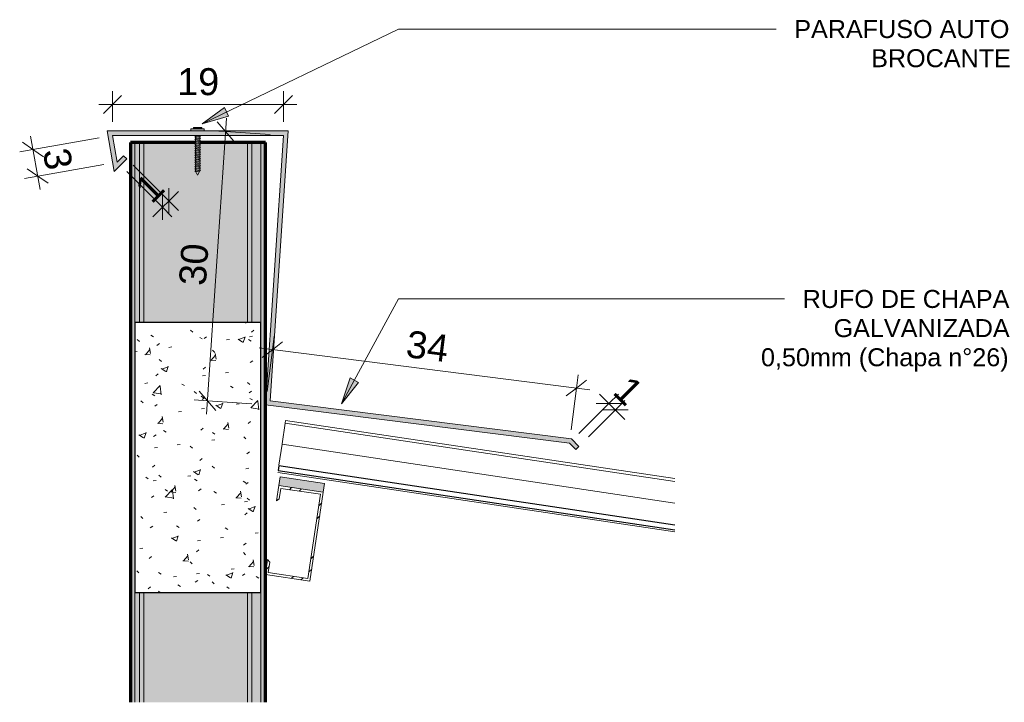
# Model space of a CAD drawing. Header units: metres. Extents: x 3.9 to 15.2, y -1.8 to 3.6.
# Tile 3 of 5: x 9.216 to 10.31, y 2.858 to 3.616. Entities that reach past the tile are written whole.
import ezdxf

# ---------------------------------------------------------------- set-up
doc = ezdxf.new("R2010")
doc.units = ezdxf.units.M
for name, color, linetype, lineweight in [('A-ANNO-DIMS', 7, 'Continuous', 9), ('A-ANNO-DIMS-10', 7, 'Continuous', 9), ('A-DETL-GENF', 7, 'Continuous', 5), ('A-DETL-THIN', 7, 'Continuous', 5), ('A-GLAZ-CWMG', 7, 'Continuous', 5), ('A-ROOF', 7, 'Continuous', 5), ('A-WALL', 7, 'Continuous', 5), ('A-WALL-PATT', 7, 'Continuous', 70), ('G-ANNO-TEXT', 7, 'Continuous', 9), ('I-WALL', 7, 'Continuous', 5), ('P-PIPE', 7, 'Continuous', 5), ('S-BEAM', 7, 'Continuous', 5)]:
    doc.layers.add(name, color=color, linetype=linetype, lineweight=lineweight)
doc.layers.add('A-DETL', color=7, linetype='Continuous', lineweight=5, true_color=0x00a600)
doc.styles.add('Arial_1', font='arial.ttf', dxfattribs={"height": 0.03})
doc.styles.add('Arial_2', font='arial.ttf', dxfattribs={"height": 0.02})
doc.dimstyles.new('Com_linha__ref__contínua__-_Cor_Vermelha_Arial_1_2mm_2', dxfattribs={"dimscale": 0.3048, "dimtxt": 0.030608, "dimasz": 0.065617, "dimexe": 0.049213, "dimexo": 0.049213, "dimgap": 0.004921, "dimtad": 1, "dimdec": 1, "dimlfac": 100, "dimrnd": 0.1, "dimdsep": 46, "dimtxsty": 'Arial_1', "dimblk1": 'OBLIQUE', "dimblk2": 'OBLIQUE', "dimsah": 1, "dimcen": 0.09, "dimdle": 0.049213, "dimazin": 0, "dimtfac": 1, "dimtdec": 4, "dimtix": 1, "dimtmove": 0, "dimatfit": 3, "dimfxl": 1, "dimtvp": 1, "dimtolj": 1, "dimtzin": 0, "dimarcsym": 2})

# ---------------------------------------------------------------- blocks, each defined once
blk = doc.blocks.new('RIPA DE MADEIRA 5x1 - RIPA DE MADEIRA 5x1-1705110-DET_ CORTE RUFO COM PINGADEIRA')
at = {"layer": 'S-BEAM', "true_color": 0x663320}
blk.add_hatch(color=29, dxfattribs=at).paths.add_polyline_path([(-8.8936, 3.0912), (-8.8922, 3.1011), (-8.9416, 3.1085), (-8.943, 3.0986), (-8.9085, 3.0934)])
at = {"layer": 'S-BEAM'}
for p, q in [((-8.9416, 3.1085), (-8.9431, 3.0986)), ((-8.8922, 3.1011), (-8.9416, 3.1085)), ((-8.9431, 3.0986), (-8.8936, 3.0912)), ((-8.8936, 3.0912), (-8.8922, 3.1011))]:
    blk.add_line(p, q, dxfattribs=at)
blk = doc.blocks.new('ESTRUTURA METÁLICA CONVENCIONAL EM AÇO DO TIPO MR-250 _ ASTM A36 COM FUNDO ANTICORROSIVO2 - ESTRUTURA METÁLICA CONVENCIONAL EM AÇO DO TIPO MR-250 _ ASTM A36 COM FUNDO ANTICORROSIVO-1705529-DET_ CORTE RUFO COM PINGADEIRA')
at = {"layer": 'S-BEAM'}
h = blk.add_hatch(dxfattribs=at)
h.set_pattern_fill('FP_1', color=256, style=0, pattern_type=2)
h.set_pattern_definition([(45, (-3.445, 1.398), (-0.02514472, 0.02514472), []), (45, (-3.445, 1.436), (-0.02514472, 0.02514472), [])])
h.paths.add_polyline_path([(-8.9085, 2.9923), (-8.8936, 3.0912), (-8.9431, 3.0986), (-8.9456, 3.0818), (-8.9425, 3.0841), (-8.9408, 3.0956), (-8.8967, 3.089), (-8.9107, 2.9954), (-8.9548, 3.002), (-8.9531, 3.0135), (-8.9554, 3.0166), (-8.9579, 2.9997), (-8.9107, 2.9927)])
for p, q in [((-8.9431, 3.0986), (-8.9456, 3.0818)), ((-8.8936, 3.0912), (-8.9431, 3.0986)), ((-8.9425, 3.0841), (-8.9408, 3.0956)), ((-8.9408, 3.0956), (-8.8967, 3.089)), ((-8.8967, 3.089), (-8.9107, 2.9954)), ((-8.9085, 2.9923), (-8.8936, 3.0912)), ((-8.9456, 3.0818), (-8.9425, 3.0841)), ((-8.9554, 3.0166), (-8.9579, 2.9997)), ((-8.9531, 3.0135), (-8.9554, 3.0166)), ((-8.9548, 3.002), (-8.9531, 3.0135)), ((-8.9579, 2.9997), (-8.9085, 2.9923)), ((-8.9107, 2.9954), (-8.9548, 3.002))]:
    blk.add_line(p, q, dxfattribs=at)
blk = doc.blocks.new('Rectangular Mullion - Telha Fibrocimento - Ondulada-1694266-DET_ CORTE RUFO COM PINGADEIRA')
at = {"layer": 'A-GLAZ-CWMG'}
for p, q in [((-8.9429, 3.1214), (-8.9394, 3.1447)), ((-8.5031, 3.0793), (-8.9394, 3.1447)), ((-8.9438, 3.1156), (-8.5031, 3.0495)), ((-8.9438, 3.1156), (-8.9438, 3.1156))]:
    blk.add_line(p, q, dxfattribs=at)
at = {"layer": 'A-GLAZ-CWMG', "lineweight": 25}
for p, q in [((-8.9431, 3.1206), (-8.9438, 3.1156)), ((-8.5031, 3.0546), (-8.9431, 3.1206)), ((-8.9438, 3.1156), (-8.5031, 3.0495))]:
    blk.add_line(p, q, dxfattribs=at)
blk = doc.blocks.new('Rectangular Mullion - Telha Fibrocimento - Ondulada-V2-DET_ CORTE RUFO COM PINGADEIRA')
at = {"layer": 'A-GLAZ-CWMG'}
for p, q in [((-8.936, 3.168), (-8.9394, 3.1449)), ((-8.5031, 3.1031), (-8.936, 3.168)), ((-8.9355, 3.1712), (-8.9359, 3.1681)), ((-8.5031, 3.1064), (-8.9355, 3.1712)), ((-8.9442, 3.1133), (-8.5031, 3.0471))]:
    blk.add_line(p, q, dxfattribs=at)
blk = doc.blocks.new('AAAA - AAAA-1852201-DET_ CORTE RUFO COM PINGADEIRA')
at = {"layer": 'A-ROOF', "true_color": 0x7f7f7f}
blk.add_hatch(color=8, dxfattribs=at).paths.add_polyline_path([(-8.6131, 3.1388), (-8.6096, 3.1423), (-8.6179, 3.1506), (-8.9526, 3.1929), (-8.9325, 3.4928), (-9.1338, 3.4928), (-9.1258, 3.4479), (-9.112, 3.4618), (-9.1155, 3.4653), (-9.1226, 3.4583), (-9.1278, 3.4878), (-8.9378, 3.4878), (-8.9579, 3.1885), (-8.6202, 3.1458), (-8.6166, 3.1423)])
at = {"layer": 'A-ROOF', "lineweight": 15}
for p, q in [((-9.0406, 3.4928), (-9.1338, 3.4928)), ((-9.1338, 3.4928), (-9.1258, 3.4479)), ((-8.9325, 3.4928), (-9.0258, 3.4928)), ((-8.9526, 3.1929), (-8.9325, 3.4928)), ((-9.1278, 3.4878), (-9.0355, 3.4878)), ((-9.1226, 3.4583), (-9.1278, 3.4878)), ((-9.0309, 3.4878), (-8.9378, 3.4878)), ((-8.9378, 3.4878), (-8.9579, 3.1885)), ((-9.1258, 3.4479), (-9.112, 3.4618)), ((-9.1155, 3.4653), (-9.1226, 3.4583)), ((-9.112, 3.4618), (-9.1155, 3.4653)), ((-8.9579, 3.1885), (-8.6202, 3.1458)), ((-8.6179, 3.1506), (-8.9526, 3.1929)), ((-8.6096, 3.1423), (-8.6179, 3.1506)), ((-8.6202, 3.1458), (-8.6131, 3.1388)), ((-8.6131, 3.1388), (-8.6096, 3.1423))]:
    blk.add_line(p, q, dxfattribs=at)
blk = doc.blocks.new('Parafuso5 - Parafuso-1865400-DET_ CORTE RUFO COM PINGADEIRA')
at = {"layer": 'P-PIPE', "true_color": 0xc0c0c0}
for points in [[(-9.0371, 3.495), (-9.0364, 3.495), (-9.0364, 3.4968), (-9.0376, 3.4968), (-9.0376, 3.495)], [(-9.0357, 3.495), (-9.0319, 3.495), (-9.0319, 3.4968), (-9.0364, 3.4968), (-9.0364, 3.495)], [(-9.029, 3.495), (-9.0286, 3.495), (-9.0286, 3.4968), (-9.0319, 3.4968), (-9.0318, 3.495), (-9.0291, 3.495)]]:
    blk.add_hatch(color=9, dxfattribs=at).paths.add_polyline_path(points)
at = {"layer": 'P-PIPE'}
for p, q in [((-9.0376, 3.4968), (-9.0364, 3.4968)), ((-9.0376, 3.4968), (-9.0376, 3.495)), ((-9.0364, 3.4968), (-9.0319, 3.4968)), ((-9.0364, 3.495), (-9.0364, 3.4968)), ((-9.0319, 3.4968), (-9.0286, 3.4968)), ((-9.0319, 3.495), (-9.0319, 3.4968)), ((-9.0286, 3.495), (-9.0286, 3.4968))]:
    blk.add_line(p, q, dxfattribs=at)
blk = doc.blocks.new('DIMBLOCK5-DET_ CORTE RUFO COM PINGADEIRA')
at = {"layer": 'A-ANNO-DIMS-10', "color": 242, "true_color": 0xbd2b2e, "transparency": 16777216}
for p, q in [((9.3192, 3.5222), (9.3192, 3.5372)), ((9.5092, 3.5222), (9.5092, 3.5372)), ((9.3192, 3.5222), (9.3292, 3.5322)), ((9.5092, 3.5222), (9.5192, 3.5322)), ((9.3042, 3.5222), (9.5242, 3.5222)), ((9.3192, 3.5222), (9.3092, 3.5122)), ((9.3192, 3.5222), (9.3192, 3.5028)), ((9.5092, 3.5222), (9.4992, 3.5122)), ((9.5092, 3.5222), (9.5092, 3.5028))]:
    blk.add_line(p, q, dxfattribs=at)
at = {"layer": 'A-ANNO-DIMS-10', "color": 0, "transparency": 16777216, "insert": (9.3912, 3.5626), "char_height": 0.03, "width": 0.055377, "attachment_point": 1, "line_spacing_factor": 0.941778, "style": 'Arial_1'}
blk.add_mtext('19', dxfattribs=at)
blk = doc.blocks.new('_Oblique')
at = {"color": 0, "linetype": 'ByBlock', "lineweight": -2}
blk.add_line((-0.5, -0.5), (0.5, 0.5), dxfattribs=at)
blk = doc.blocks.new('DIMBLOCK6-DET_ CORTE RUFO COM PINGADEIRA')
at = {"layer": 'A-ANNO-DIMS-10', "color": 242, "true_color": 0xbd2b2e, "transparency": 16777216}
for p, q in [((9.2309, 3.4722), (9.2193, 3.4804)), ((9.2283, 3.487), (9.2387, 3.4279)), ((9.2309, 3.4722), (9.3045, 3.4852)), ((9.2309, 3.4722), (9.2161, 3.4696)), ((9.2309, 3.4722), (9.2425, 3.4641)), ((9.2361, 3.4427), (9.2245, 3.4508)), ((9.2361, 3.4427), (9.3097, 3.4557)), ((9.2361, 3.4427), (9.2213, 3.4401)), ((9.2361, 3.4427), (9.2477, 3.4346))]:
    blk.add_line(p, q, dxfattribs=at)
at = {"layer": 'A-ANNO-DIMS-10', "color": 0, "transparency": 16777216, "insert": (9.2713, 3.4759), "char_height": 0.03, "width": 0.027688, "attachment_point": 1, "rotation": 280, "line_spacing_factor": 0.941778, "style": 'Arial_1'}
blk.add_mtext('3', dxfattribs=at)
blk = doc.blocks.new('DIMBLOCK7-DET_ CORTE RUFO COM PINGADEIRA')
at = {"layer": 'A-ANNO-DIMS-10', "color": 242, "true_color": 0xbd2b2e, "transparency": 16777216}
for p, q in [((9.3747, 3.408), (9.3351, 3.4477)), ((9.3818, 3.4151), (9.3421, 3.4547)), ((9.3641, 3.3974), (9.3924, 3.4257)), ((9.3818, 3.4151), (9.3818, 3.4292)), ((9.3747, 3.408), (9.3747, 3.4221)), ((9.3818, 3.4151), (9.3818, 3.4009)), ((9.3818, 3.4151), (9.3924, 3.4045)), ((9.3747, 3.408), (9.3747, 3.3939)), ((9.3747, 3.408), (9.3853, 3.3974))]:
    blk.add_line(p, q, dxfattribs=at)
at = {"layer": 'A-ANNO-DIMS-10', "color": 0, "transparency": 16777216, "insert": (9.3415, 3.432), "char_height": 0.03, "width": 0.027688, "attachment_point": 1, "rotation": 45, "line_spacing_factor": 0.941778, "style": 'Arial_1'}
blk.add_mtext('1', dxfattribs=at)
blk = doc.blocks.new('DIMBLOCK8-DET_ CORTE RUFO COM PINGADEIRA')
at = {"layer": 'A-ANNO-DIMS-10', "color": 242, "true_color": 0xbd2b2e, "transparency": 16777216}
for p, q in [((9.4459, 3.5071), (9.4238, 3.1779)), ((9.4449, 3.4921), (9.4356, 3.5028)), ((9.4449, 3.4921), (9.4299, 3.4931)), ((9.4449, 3.4921), (9.4542, 3.4815)), ((9.4449, 3.4921), (9.4943, 3.4888)), ((9.4248, 3.1928), (9.4155, 3.2035)), ((9.4248, 3.1928), (9.4098, 3.1938)), ((9.4248, 3.1928), (9.4341, 3.1822)), ((9.4248, 3.1928), (9.4742, 3.1895))]:
    blk.add_line(p, q, dxfattribs=at)
at = {"layer": 'A-ANNO-DIMS-10', "color": 0, "transparency": 16777216, "insert": (9.3929, 3.3222), "char_height": 0.03, "width": 0.055377, "attachment_point": 1, "rotation": 86.1557, "line_spacing_factor": 0.941778, "style": 'Arial_1'}
blk.add_mtext('30', dxfattribs=at)
blk = doc.blocks.new('DIMBLOCK9-DET_ CORTE RUFO COM PINGADEIRA')
at = {"layer": 'A-ANNO-DIMS-10', "color": 242, "true_color": 0xbd2b2e, "transparency": 16777216}
for p, q in [((9.4969, 3.2497), (9.4987, 3.2646)), ((9.482, 3.2516), (9.8495, 3.2052)), ((9.4969, 3.2497), (9.4857, 3.241)), ((9.4969, 3.2497), (9.491, 3.2034)), ((9.4969, 3.2497), (9.508, 3.2584)), ((9.8346, 3.207), (9.8365, 3.2219)), ((9.8346, 3.207), (9.8234, 3.1984)), ((9.8346, 3.207), (9.8287, 3.1607)), ((9.8346, 3.207), (9.8458, 3.2157))]:
    blk.add_line(p, q, dxfattribs=at)
at = {"layer": 'A-ANNO-DIMS-10', "color": 0, "transparency": 16777216, "insert": (9.6479, 3.2714), "char_height": 0.03, "width": 0.055377, "attachment_point": 1, "rotation": 352.7985, "line_spacing_factor": 0.941778, "style": 'Arial_1'}
blk.add_mtext('34', dxfattribs=at)
blk = doc.blocks.new('DIMBLOCK10-DET_ CORTE RUFO COM PINGADEIRA')
at = {"layer": 'A-ANNO-DIMS-10', "color": 242, "true_color": 0xbd2b2e, "transparency": 16777216}
for p, q in [((9.8602, 3.2004), (9.8885, 3.1721)), ((9.8708, 3.1898), (9.8814, 3.2004)), ((9.8708, 3.1898), (9.8375, 3.1564)), ((9.8708, 3.1898), (9.8566, 3.1898)), ((9.8708, 3.1898), (9.8849, 3.1898)), ((9.8779, 3.1827), (9.8885, 3.1933)), ((9.8779, 3.1827), (9.8481, 3.1529)), ((9.8779, 3.1827), (9.8637, 3.1827)), ((9.8779, 3.1827), (9.892, 3.1827))]:
    blk.add_line(p, q, dxfattribs=at)
at = {"layer": 'A-ANNO-DIMS-10', "color": 0, "transparency": 16777216, "insert": (9.8948, 3.223), "char_height": 0.03, "width": 0.027688, "attachment_point": 1, "rotation": 315, "line_spacing_factor": 0.941778, "style": 'Arial_1'}
blk.add_mtext('1', dxfattribs=at)

msp = doc.modelspace()

# ---------------------------------------------------------------- hatches: boundary and pattern name
at = {"layer": 'A-DETL-GENF', "true_color": 0xffffff}
for points in [[(9.4196, 3.4928), (9.4212, 3.4929), (9.4212, 3.495), (9.4064, 3.495), (9.4065, 3.4928), (9.418, 3.4928)], [(9.4138, 3.4437), (9.4162, 3.4486), (9.4171, 3.4494), (9.4162, 3.4497), (9.4162, 3.4512), (9.4171, 3.4517), (9.4162, 3.4522), (9.4162, 3.4537), (9.4171, 3.4542), (9.4162, 3.4548), (9.4162, 3.4562), (9.4171, 3.4568), (9.4162, 3.4573), (9.4162, 3.4588), (9.4171, 3.4593), (9.4162, 3.4598), (9.4162, 3.4613), (9.4171, 3.4619), (9.4162, 3.4624), (9.4162, 3.4639), (9.4171, 3.4644), (9.4162, 3.4649), (9.4162, 3.4664), (9.4171, 3.4669), (9.4162, 3.4675), (9.4162, 3.4689), (9.4171, 3.4695), (9.4162, 3.47), (9.4162, 3.4715), (9.4171, 3.472), (9.4162, 3.4725), (9.4162, 3.474), (9.4171, 3.4746), (9.4162, 3.4751), (9.4162, 3.4766), (9.4171, 3.4771), (9.4162, 3.4776), (9.4162, 3.4791), (9.4171, 3.4796), (9.4162, 3.4802), (9.4162, 3.4816), (9.4171, 3.4822), (9.4162, 3.4827), (9.4162, 3.4842), (9.4171, 3.4847), (9.4162, 3.4852), (9.4162, 3.4867), (9.4171, 3.4873), (9.4161, 3.4878), (9.4115, 3.4878), (9.4115, 3.4865), (9.4106, 3.486), (9.4115, 3.4855), (9.4115, 3.484), (9.4106, 3.4834), (9.4115, 3.4829), (9.4115, 3.4814), (9.4106, 3.4809), (9.4115, 3.4804), (9.4115, 3.4789), (9.4106, 3.4784), (9.4115, 3.4778), (9.4115, 3.4764), (9.4106, 3.4758), (9.4115, 3.4753), (9.4115, 3.4738), (9.4106, 3.4733), (9.4115, 3.4728), (9.4115, 3.4713), (9.4106, 3.4707), (9.4115, 3.4702), (9.4115, 3.4687), (9.4106, 3.4682), (9.4115, 3.4677), (9.4115, 3.4662), (9.4106, 3.4657), (9.4115, 3.4651), (9.4115, 3.4637), (9.4106, 3.4631), (9.4115, 3.4626), (9.4115, 3.4611), (9.4106, 3.4606), (9.4115, 3.4601), (9.4115, 3.4586), (9.4106, 3.458), (9.4115, 3.4575), (9.4115, 3.456), (9.4106, 3.4555), (9.4115, 3.455), (9.4115, 3.4535), (9.4106, 3.453), (9.4115, 3.4524), (9.4115, 3.451), (9.4106, 3.4504), (9.4115, 3.4499), (9.4115, 3.4483), (9.4106, 3.4481), (9.412, 3.4475)]]:
    msp.add_hatch(color=7, dxfattribs=at).paths.add_polyline_path(points)
at = {"layer": 'A-DETL-GENF', "true_color": 0x4d4d4d}
h = msp.add_hatch(dxfattribs=at)
h.set_pattern_fill('FP_2', color=251, style=0, pattern_type=2)
h.set_pattern_definition([(50, (15.00204, 1.397), (0.07287275, -0.0063726), [0.00762, -0.08382]), (355, (15.00204, 1.397), (-0.0140933, 0.0764191), [0.0061, -0.06706]), (100.451, (15.00804, 1.397), (0.0587795, 0.0700443), [0.00648, -0.07124]), (46.184, (15.00204, 1.418), (0.1084306, -0.0168125), [0.01143, -0.12573]), (96.636, (15.01104, 1.416), (0.0949595, 0.0989667), [0.00971, -0.10685]), (351.184, (15.00204, 1.418), (0.0949595, 0.0989655), [0.00914, -0.10058]), (21, (15.01204, 1.413), (0.06064644, -0.040903), [0.00762, -0.08382]), (326, (15.01204, 1.413), (0.0247225, 0.0736702), [0.0061, -0.06706]), (71.451, (15.01704, 1.409), (0.0853678, 0.03276526), [0.00648, -0.07124]), (37.5, (15.002037, 1.397), (0.00123613, 0.03382164), [0.00335, -0.06289, 0.00335, -0.06472, -0.06731]), (37.5, (15.002037, 1.397), (0.00123613, 0.03382164), [-0.13432, 0.00335, -0.06396]), (7.5, (15.002037, 1.397), (0.02672828, 0.04007156), [0.00335, -0.03546, 0.00335, -0.06137, -0.02565]), (7.5, (15.002037, 1.397), (0.02672828, 0.04007156), [-0.10353, 0.00335, -0.0223]), (327.5, (14.979037, 1.397), (0.05423402, -0.00228828), [0.00335, -0.02205, 0.00335, -0.0759, -0.10516]), (327.5, (14.979037, 1.397), (0.05423402, -0.00228828), [-0.10465, 0.00335, -0.1018]), (317.5, (14.969037, 1.397), (0.05925, 0.0101743), [0.00335, -0.02967, 0.00335, -0.04928, -0.07468]), (317.5, (14.969037, 1.397), (0.05925, 0.0101743), [-0.08565, 0.00335, -0.07132])])
h.paths.add_polyline_path([(9.3441, 2.98), (9.4841, 2.98), (9.4841, 3.28), (9.3441, 3.28), (9.3441, 3.0982)])
at = {"layer": 'A-WALL-PATT', "true_color": 0x808080}
h = msp.add_hatch(color=8, dxfattribs=at)
h.paths.add_polyline_path([(9.3441, 2.8578), (9.3491, 2.8578), (9.3491, 2.98), (9.3441, 2.98)])
h.paths.add_polyline_path([(9.3491, 3.28), (9.3491, 3.48), (9.3441, 3.48), (9.3441, 3.28)])
h = msp.add_hatch(color=8, dxfattribs=at)
h.paths.add_polyline_path([(9.3541, 2.8578), (9.3541, 2.98), (9.3491, 2.98), (9.3491, 2.8578)])
h.paths.add_polyline_path([(9.3541, 3.28), (9.3541, 3.48), (9.3491, 3.48), (9.3491, 3.28)])
h = msp.add_hatch(color=8, dxfattribs=at)
h.paths.add_polyline_path([(9.3541, 2.8578), (9.4691, 2.8578), (9.4691, 2.98), (9.3541, 2.98)])
h.paths.add_polyline_path([(9.4691, 3.28), (9.4691, 3.48), (9.4165, 3.48), (9.4171, 3.4796), (9.4162, 3.4791), (9.4162, 3.4776), (9.4171, 3.4771), (9.4162, 3.4766), (9.4162, 3.4751), (9.4171, 3.4746), (9.4162, 3.474), (9.4162, 3.4725), (9.4171, 3.472), (9.4162, 3.4715), (9.4162, 3.47), (9.4171, 3.4695), (9.4162, 3.4689), (9.4162, 3.4675), (9.4171, 3.4669), (9.4162, 3.4664), (9.4162, 3.4649), (9.4171, 3.4644), (9.4162, 3.4639), (9.4162, 3.4624), (9.4171, 3.4619), (9.4162, 3.4613), (9.4162, 3.4598), (9.4171, 3.4593), (9.4162, 3.4587), (9.4162, 3.4573), (9.4171, 3.4568), (9.4162, 3.4562), (9.4162, 3.4548), (9.4171, 3.4542), (9.4162, 3.4537), (9.4162, 3.4522), (9.4171, 3.4517), (9.4162, 3.4512), (9.4162, 3.4497), (9.4171, 3.4494), (9.4162, 3.4486), (9.4138, 3.4437), (9.412, 3.4475), (9.4106, 3.4481), (9.4115, 3.4483), (9.4115, 3.4499), (9.4106, 3.4504), (9.4115, 3.451), (9.4115, 3.4524), (9.4106, 3.453), (9.4115, 3.4535), (9.4115, 3.455), (9.4106, 3.4555), (9.4115, 3.456), (9.4115, 3.4575), (9.4106, 3.458), (9.4115, 3.4587), (9.4115, 3.4601), (9.4106, 3.4606), (9.4115, 3.4611), (9.4115, 3.4626), (9.4106, 3.4631), (9.4115, 3.4637), (9.4115, 3.4651), (9.4106, 3.4657), (9.4115, 3.4662), (9.4115, 3.4677), (9.4106, 3.4682), (9.4115, 3.4687), (9.4115, 3.4702), (9.4106, 3.4707), (9.4115, 3.4713), (9.4115, 3.4728), (9.4106, 3.4733), (9.4115, 3.4738), (9.4115, 3.4753), (9.4106, 3.4758), (9.4115, 3.4764), (9.4115, 3.4778), (9.4106, 3.4784), (9.4115, 3.4789), (9.4115, 3.48), (9.3541, 3.48), (9.3541, 3.28)])
h = msp.add_hatch(color=8, dxfattribs=at)
h.paths.add_polyline_path([(9.4691, 2.8578), (9.4741, 2.8578), (9.4741, 2.98), (9.4691, 2.98)])
h.paths.add_polyline_path([(9.4691, 3.28), (9.4741, 3.28), (9.4741, 3.48), (9.4691, 3.48), (9.4691, 3.3385)])
h = msp.add_hatch(color=8, dxfattribs=at)
h.paths.add_polyline_path([(9.4741, 2.8578), (9.4841, 2.8578), (9.4841, 2.98), (9.4741, 2.98)])
h.paths.add_polyline_path([(9.4741, 3.28), (9.4841, 3.28), (9.4841, 3.48), (9.4741, 3.48), (9.4741, 3.3385)])
at = {"layer": 'G-ANNO-TEXT'}
for points in [[(9.4187, 3.5009), (9.4481, 3.5092), (9.4435, 3.5187)], [(9.5737, 3.1896), (9.5927, 3.2134), (9.5834, 3.2185)]]:
    msp.add_hatch(color=256, dxfattribs=at).paths.add_polyline_path(points)
at = {"layer": 'I-WALL', "true_color": 0x808080}
for points in [[(9.3441, 2.8578), (9.3441, 3.48), (9.3391, 3.48), (9.3391, 2.8578)], [(9.4891, 2.8578), (9.4891, 3.48), (9.4841, 3.48), (9.4841, 2.8578)]]:
    msp.add_hatch(color=8, dxfattribs=at).paths.add_polyline_path(points)

# ---------------------------------------------------------------- linework, layer by layer
at = {"layer": 'A-DETL', "color": 7}
for p, q in [((9.4212, 3.495), (9.4064, 3.495)), ((9.4064, 3.495), (9.4064, 3.4928)), ((9.4064, 3.4928), (9.4212, 3.4928)), ((9.4212, 3.4928), (9.4212, 3.495)), ((9.4161, 3.4878), (9.4115, 3.4878)), ((9.4115, 3.4878), (9.4115, 3.4865)), ((9.4115, 3.4865), (9.4162, 3.4878)), ((9.4115, 3.4855), (9.4162, 3.4867)), ((9.4115, 3.484), (9.4162, 3.4852)), ((9.4115, 3.4829), (9.4162, 3.4842)), ((9.4115, 3.4814), (9.4162, 3.4827)), ((9.4115, 3.4804), (9.4162, 3.4816)), ((9.4115, 3.4789), (9.4162, 3.4802)), ((9.4115, 3.4778), (9.4162, 3.4791)), ((9.4115, 3.4764), (9.4162, 3.4776)), ((9.4115, 3.4753), (9.4162, 3.4766)), ((9.4115, 3.4738), (9.4162, 3.4751)), ((9.4115, 3.4728), (9.4162, 3.474)), ((9.4115, 3.4713), (9.4162, 3.4725)), ((9.4115, 3.4702), (9.4162, 3.4715)), ((9.4162, 3.47), (9.4115, 3.4687)), ((9.4162, 3.4689), (9.4115, 3.4677)), ((9.4116, 3.4662), (9.4162, 3.4675)), ((9.4116, 3.4651), (9.4163, 3.4664)), ((9.4116, 3.4636), (9.4163, 3.4649)), ((9.4116, 3.4626), (9.4163, 3.4638)), ((9.4163, 3.4623), (9.4116, 3.4611)), ((9.4163, 3.4613), (9.4116, 3.46)), ((9.4116, 3.4585), (9.4162, 3.4598)), ((9.4116, 3.4575), (9.4163, 3.4588)), ((9.4116, 3.456), (9.4163, 3.4573)), ((9.4115, 3.4483), (9.4106, 3.4481)), ((9.4115, 3.4483), (9.4163, 3.4496)), ((9.4116, 3.4549), (9.4163, 3.4562)), ((9.4163, 3.4547), (9.4116, 3.4535)), ((9.4163, 3.4537), (9.4116, 3.4524)), ((9.4116, 3.4509), (9.4162, 3.4522)), ((9.4116, 3.4499), (9.4163, 3.4511)), ((9.412, 3.4475), (9.4162, 3.4486))]:
    msp.add_line(p, q, dxfattribs=at)
at = {"layer": 'A-DETL', "color": 7, "lineweight": 25}
for p, q in [((9.4841, 3.28), (9.3441, 3.28)), ((9.3441, 3.28), (9.3441, 2.98)), ((9.4841, 2.98), (9.4841, 3.28)), ((9.3441, 2.98), (9.4841, 2.98))]:
    msp.add_line(p, q, dxfattribs=at)
at = {"layer": 'A-DETL-THIN'}
for p, q in [((9.4115, 3.4865), (9.4106, 3.486)), ((9.4106, 3.486), (9.4115, 3.4855)), ((9.4115, 3.484), (9.4106, 3.4834)), ((9.4106, 3.4834), (9.4115, 3.4829)), ((9.4115, 3.4814), (9.4106, 3.4809)), ((9.4106, 3.4809), (9.4115, 3.4804)), ((9.4115, 3.4789), (9.4106, 3.4784)), ((9.4115, 3.4855), (9.4115, 3.484)), ((9.4115, 3.4829), (9.4115, 3.4814)), ((9.4115, 3.4804), (9.4115, 3.4789)), ((9.4171, 3.4873), (9.4161, 3.4878)), ((9.4162, 3.4867), (9.4171, 3.4873)), ((9.4162, 3.4852), (9.4162, 3.4867)), ((9.4171, 3.4847), (9.4162, 3.4852)), ((9.4162, 3.4842), (9.4171, 3.4847)), ((9.4162, 3.4827), (9.4162, 3.4842)), ((9.4171, 3.4822), (9.4162, 3.4827)), ((9.4162, 3.4816), (9.4171, 3.4822)), ((9.4162, 3.4802), (9.4162, 3.4816)), ((9.4171, 3.4796), (9.4162, 3.4802)), ((9.4162, 3.4791), (9.4171, 3.4796)), ((9.4162, 3.4776), (9.4162, 3.4791)), ((9.4106, 3.4784), (9.4115, 3.4778)), ((9.4115, 3.4764), (9.4106, 3.4758)), ((9.4106, 3.4758), (9.4115, 3.4753)), ((9.4115, 3.4738), (9.4106, 3.4733)), ((9.4106, 3.4733), (9.4115, 3.4728)), ((9.4115, 3.4713), (9.4106, 3.4707)), ((9.4106, 3.4707), (9.4115, 3.4702)), ((9.4115, 3.4687), (9.4106, 3.4682)), ((9.4106, 3.4682), (9.4115, 3.4677)), ((9.4115, 3.4778), (9.4115, 3.4764)), ((9.4115, 3.4753), (9.4115, 3.4738)), ((9.4115, 3.4728), (9.4115, 3.4713)), ((9.4115, 3.4702), (9.4115, 3.4687)), ((9.4171, 3.4771), (9.4162, 3.4776)), ((9.4162, 3.4766), (9.4171, 3.4771)), ((9.4162, 3.4751), (9.4162, 3.4766)), ((9.4171, 3.4746), (9.4162, 3.4751)), ((9.4162, 3.474), (9.4171, 3.4746)), ((9.4162, 3.4725), (9.4162, 3.474)), ((9.4171, 3.472), (9.4162, 3.4725)), ((9.4162, 3.4715), (9.4171, 3.472)), ((9.4162, 3.47), (9.4162, 3.4715)), ((9.4171, 3.4695), (9.4162, 3.47)), ((9.4162, 3.4689), (9.4171, 3.4695)), ((9.4162, 3.4675), (9.4162, 3.4689)), ((9.4115, 3.4662), (9.4106, 3.4657)), ((9.4106, 3.4657), (9.4115, 3.4651)), ((9.4115, 3.4637), (9.4106, 3.4631)), ((9.4106, 3.4631), (9.4115, 3.4626)), ((9.4115, 3.4611), (9.4106, 3.4606)), ((9.4106, 3.4606), (9.4115, 3.4601)), ((9.4115, 3.4586), (9.4106, 3.458)), ((9.4106, 3.458), (9.4115, 3.4575)), ((9.4115, 3.4677), (9.4115, 3.4662)), ((9.4115, 3.4651), (9.4115, 3.4637)), ((9.4115, 3.4626), (9.4115, 3.4611)), ((9.4115, 3.4601), (9.4115, 3.4586)), ((9.4115, 3.4575), (9.4115, 3.456)), ((9.4171, 3.4669), (9.4162, 3.4675)), ((9.4162, 3.4664), (9.4171, 3.4669)), ((9.4162, 3.4649), (9.4162, 3.4664)), ((9.4171, 3.4644), (9.4162, 3.4649)), ((9.4162, 3.4639), (9.4171, 3.4644)), ((9.4162, 3.4624), (9.4162, 3.4639)), ((9.4171, 3.4619), (9.4162, 3.4624)), ((9.4162, 3.4613), (9.4171, 3.4619)), ((9.4162, 3.4598), (9.4162, 3.4613)), ((9.4171, 3.4593), (9.4162, 3.4598)), ((9.4162, 3.4588), (9.4171, 3.4593)), ((9.4162, 3.4573), (9.4162, 3.4588)), ((9.4171, 3.4568), (9.4162, 3.4573)), ((9.4115, 3.456), (9.4106, 3.4555)), ((9.4106, 3.4555), (9.4115, 3.455)), ((9.4115, 3.4535), (9.4106, 3.453)), ((9.4106, 3.453), (9.4115, 3.4524)), ((9.4115, 3.451), (9.4106, 3.4504)), ((9.4106, 3.4504), (9.4115, 3.4499)), ((9.4106, 3.4481), (9.412, 3.4475)), ((9.4115, 3.455), (9.4115, 3.4535)), ((9.4115, 3.4524), (9.4115, 3.451)), ((9.4115, 3.4499), (9.4115, 3.4483)), ((9.412, 3.4475), (9.4138, 3.4437)), ((9.4138, 3.4437), (9.4162, 3.4486)), ((9.4162, 3.4562), (9.4171, 3.4568)), ((9.4162, 3.4548), (9.4162, 3.4562)), ((9.4171, 3.4542), (9.4162, 3.4548)), ((9.4162, 3.4537), (9.4171, 3.4542)), ((9.4162, 3.4522), (9.4162, 3.4537)), ((9.4171, 3.4517), (9.4162, 3.4522)), ((9.4162, 3.4512), (9.4171, 3.4517)), ((9.4162, 3.4497), (9.4162, 3.4512)), ((9.4171, 3.4494), (9.4162, 3.4497)), ((9.4162, 3.4486), (9.4171, 3.4494))]:
    msp.add_line(p, q, dxfattribs=at)
at = {"layer": 'A-WALL'}
for p, q in [((9.3441, 3.48), (9.3441, 3.28)), ((9.3491, 3.48), (9.3491, 3.28)), ((9.3541, 3.48), (9.3541, 3.28)), ((9.4691, 3.48), (9.4691, 3.28)), ((9.4741, 3.48), (9.4741, 3.28)), ((9.4841, 3.48), (9.4841, 3.28)), ((9.3441, 2.98), (9.3441, 2.8578)), ((9.3491, 2.98), (9.3491, 2.8578)), ((9.3541, 2.98), (9.3541, 2.8578)), ((9.4691, 2.98), (9.4691, 2.8578)), ((9.4741, 2.98), (9.4741, 2.8578)), ((9.4841, 2.98), (9.4841, 2.8578))]:
    msp.add_line(p, q, dxfattribs=at)
at = {"layer": 'G-ANNO-TEXT'}
for p, q in [((9.4187, 3.5009), (9.637, 3.6061)), ((9.637, 3.6061), (9.9916, 3.6061)), ((9.9916, 3.6061), (10.0564, 3.6061)), ((9.4435, 3.5187), (9.4187, 3.5009)), ((9.4481, 3.5092), (9.4435, 3.5187)), ((9.4187, 3.5009), (9.4481, 3.5092)), ((9.5737, 3.1896), (9.637, 3.3061)), ((9.637, 3.3061), (9.9916, 3.3061)), ((9.9916, 3.3061), (10.0657, 3.3061)), ((9.5834, 3.2185), (9.5737, 3.1896)), ((9.5927, 3.2134), (9.5834, 3.2185)), ((9.5737, 3.1896), (9.5927, 3.2134))]:
    msp.add_line(p, q, dxfattribs=at)
at = {"layer": 'I-WALL', "lineweight": 70}
for p, q in [((9.4115, 3.48), (9.3391, 3.48)), ((9.3391, 3.48), (9.3391, 2.8578)), ((9.4891, 3.48), (9.4165, 3.48)), ((9.4891, 2.8578), (9.4891, 3.48))]:
    msp.add_line(p, q, dxfattribs=at)

# ---------------------------------------------------------------- block references
at = {"layer": 'A-GLAZ-CWMG'}
for name in ['Rectangular Mullion - Telha Fibrocimento - Ondulada-V2-DET_ CORTE RUFO COM PINGADEIRA', 'Rectangular Mullion - Telha Fibrocimento - Ondulada-1694266-DET_ CORTE RUFO COM PINGADEIRA']:
    msp.add_blockref(name, (18.447, 0), dxfattribs=at)
at = {"layer": 'A-ROOF'}
msp.add_blockref('AAAA - AAAA-1852201-DET_ CORTE RUFO COM PINGADEIRA', (18.447, 0), dxfattribs=at)
at = {"layer": 'P-PIPE'}
msp.add_blockref('Parafuso5 - Parafuso-1865400-DET_ CORTE RUFO COM PINGADEIRA', (18.447, 0), dxfattribs=at)
at = {"layer": 'S-BEAM'}
for name in ['RIPA DE MADEIRA 5x1 - RIPA DE MADEIRA 5x1-1705110-DET_ CORTE RUFO COM PINGADEIRA', 'ESTRUTURA METÁLICA CONVENCIONAL EM AÇO DO TIPO MR-250 _ ASTM A36 COM FUNDO ANTICORROSIVO2 - ESTRUTURA METÁLICA CONVENCIONAL EM AÇO DO TIPO MR-250 _ ASTM A36 COM FUNDO ANTICORROSIVO-1705529-DET_ CORTE RUFO COM PINGADEIRA']:
    msp.add_blockref(name, (18.447, 0), dxfattribs=at)

# ---------------------------------------------------------------- texts
at = {"layer": 'G-ANNO-TEXT', "char_height": 0.02, "attachment_point": 1, "style": 'Arial_2'}
for s, insert, width in [('PARAFUSO AUTO ', (10.0767, 3.6161), 0.295021), ('BROCANTE', (10.1621, 3.5837), 0.191603), ('RUFO DE CHAPA ', (10.086, 3.3161), 0.283797), ('GALVANIZADA ', (10.1204, 3.2837), 0.24211), ('0,50mm (Chapa n°26)', (10.0397, 3.2513), 0.339915)]:
    msp.add_mtext(s, dxfattribs=dict(at, insert=insert, width=width))

# ---------------------------------------------------------------- dimensions: what is measured, and where the dimension line sits
at = {"layer": 'A-ANNO-DIMS', "color": 242, "true_color": 0xbd2b2e}
dim = msp.add_linear_dim(base=(9.5092, 3.5222), p1=(9.3192, 3.4878), p2=(9.5092, 3.4878), dimstyle='Com_linha__ref__contínua__-_Cor_Vermelha_Arial_1_2mm_2', override={"dimpost": '<>', "dimfxl": 0.19}, dxfattribs=at)
dim.commit()
dim.dimension.update_dxf_attribs({"geometry": 'DIMBLOCK5-DET_ CORTE RUFO COM PINGADEIRA', "text_midpoint": (9.4142, 3.539)})
for base, p1, p2, angle, override, picture, middle in [((9.4248, 3.1928), (9.5092, 3.4878), (9.4891, 3.1885), 86.1557, {"dimpost": '<>', "dimfxl": 0.299975}, 'DIMBLOCK8-DET_ CORTE RUFO COM PINGADEIRA', (9.4181, 3.3436)), ((9.2361, 3.4427), (9.3192, 3.4878), (9.3244, 3.4583), 280, {"dimpost": '<>', "dimfxl": 0.03}, 'DIMBLOCK6-DET_ CORTE RUFO COM PINGADEIRA', (9.2501, 3.4604)), ((9.3818, 3.4151), (9.3244, 3.4583), (9.3315, 3.4653), 45, {"dimpost": '<>', "dimfxl": 0.01}, 'DIMBLOCK7-DET_ CORTE RUFO COM PINGADEIRA', (9.3665, 3.4232)), ((9.8346, 3.207), (9.4891, 3.1885), (9.8269, 3.1458), 352.7985, {"dimpost": '<>', "dimfxl": 0.340419}, 'DIMBLOCK9-DET_ CORTE RUFO COM PINGADEIRA', (9.6678, 3.2451)), ((9.8779, 3.1827), (9.8269, 3.1458), (9.8375, 3.1423), 315, {"dimpost": '<>', "dimfxl": 0.01118}, 'DIMBLOCK10-DET_ CORTE RUFO COM PINGADEIRA', (9.886, 3.1979))]:
    dim = msp.add_linear_dim(base=base, p1=p1, p2=p2, angle=angle, dimstyle='Com_linha__ref__contínua__-_Cor_Vermelha_Arial_1_2mm_2', override=override, dxfattribs=at)
    dim.commit()
    dim.dimension.update_dxf_attribs({"geometry": picture, "text_midpoint": middle})

doc.saveas('drawing.dxf')
